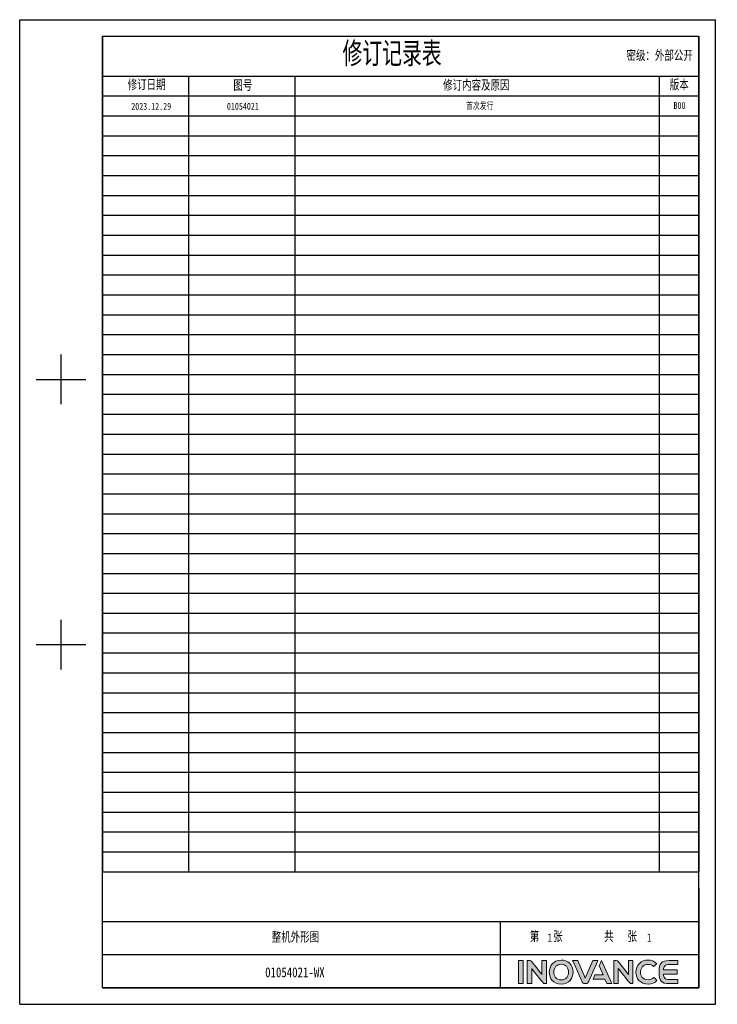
# Model space of a CAD drawing. Header units: millimetres. Extents: x -536 to 1170, y -857 to -283.
# Tile 2 of 39: x -97 to 311, y -857 to -283. Entities that reach past the tile are written whole.
import ezdxf
from ezdxf.enums import TextEntityAlignment as Align

# ---------------------------------------------------------------- set-up
doc = ezdxf.new("R2010")
doc.units = ezdxf.units.MM
doc.header["$LTSCALE"] = 30.734
doc.linetypes.add('DASHED', pattern=[0.2, 0.1, -0.1])
doc.layers.get('0').update_dxf_attribs({"linetype": 'CONTINUOUS'})
doc.layers.add('logo-蓝色', color=142, linetype='CONTINUOUS')
doc.layers.add('虚线', color=7, linetype='DASHED')
doc.styles.get("Standard").update_dxf_attribs({"font": 'txt', "width": 0.707})
doc.styles.add('仿宋体', font='STFANGSO.TTF', dxfattribs={"width": 0.8})

# ---------------------------------------------------------------- blocks, each defined once
blk = doc.blocks.new('1')
at = {"layer": 'logo-蓝色'}
h = blk.add_hatch(color=256, dxfattribs=at)
h.dxf.hatch_style = 1
edge = h.paths.add_edge_path()
edge.add_spline(control_points=[(5898.3, 153.2), (5898.3, 153.2), (5904.9, 153.2), (5904.9, 153.2), (5904.9, 153.2), (5904.9, 153.2), (5904.9, 186.6), (5904.9, 186.6), (5904.9, 186.6), (5904.9, 186.6), (5898.3, 186.6), (5898.3, 186.6), (5898.3, 186.6), (5898.3, 186.6), (5898.3, 153.2), (5898.3, 153.2)], knot_values=[0, 0, 0, 0, 0.25, 0.25, 0.25, 0.25, 0.5, 0.5, 0.5, 0.5, 0.75, 0.75, 0.75, 0.75, 1, 1, 1, 1], degree=3, periodic=1)
h = blk.add_hatch(color=256, dxfattribs=at)
h.dxf.hatch_style = 1
edge = h.paths.add_edge_path()
edge.add_spline(control_points=[(5932, 186.7), (5932, 186.7), (5932, 166.6), (5932, 166.6), (5932, 166.6), (5932, 166.6), (5917.3, 185.2), (5917.3, 185.2), (5917.3, 185.2), (5916.6, 186.1), (5915.6, 186.6), (5914.4, 186.6), (5914.4, 186.6), (5914.4, 186.6), (5910.8, 186.6), (5910.8, 186.6), (5910.8, 186.6), (5910.8, 186.6), (5910.8, 153.2), (5910.8, 153.2), (5910.8, 153.2), (5910.8, 153.2), (5917.4, 153.2), (5917.4, 153.2), (5917.4, 153.2), (5917.4, 153.2), (5917.4, 175.1), (5917.4, 175.1), (5917.4, 175.1), (5917.4, 175.1), (5934, 154.2), (5934, 154.2), (5934, 154.2), (5934.5, 153.6), (5935.2, 153.2), (5936, 153.2), (5936, 153.2), (5936, 153.2), (5938.7, 153.2), (5938.7, 153.2), (5938.7, 153.2), (5938.7, 153.2), (5938.7, 186.7), (5938.7, 186.7), (5938.7, 186.7), (5938.7, 186.7), (5932, 186.7), (5932, 186.7)], knot_values=[0, 0, 0, 0, 0.083333, 0.083333, 0.083333, 0.083333, 0.166667, 0.166667, 0.166667, 0.166667, 0.25, 0.25, 0.25, 0.25, 0.333333, 0.333333, 0.333333, 0.333333, 0.416667, 0.416667, 0.416667, 0.416667, 0.5, 0.5, 0.5, 0.5, 0.583333, 0.583333, 0.583333, 0.583333, 0.666667, 0.666667, 0.666667, 0.666667, 0.75, 0.75, 0.75, 0.75, 0.833333, 0.833333, 0.833333, 0.833333, 0.916667, 0.916667, 0.916667, 0.916667, 1, 1, 1, 1], degree=3, periodic=1)
h = blk.add_hatch(color=256, dxfattribs=at)
h.dxf.hatch_style = 1
edge = h.paths.add_edge_path(flags=16)
edge.add_spline(control_points=[(5952.6, 178.4), (5954.5, 180.3), (5957, 181.3), (5960.1, 181.3), (5960.1, 181.3), (5963.2, 181.3), (5965.7, 180.3), (5967.6, 178.4), (5967.6, 178.4), (5969.6, 176.3), (5970.8, 173.1), (5970.7, 169.7), (5970.7, 169.7), (5970.6, 164.4), (5967.8, 158.6), (5960.1, 158.6), (5960.1, 158.6), (5952.5, 158.6), (5949.6, 164.3), (5949.5, 169.7), (5949.5, 169.7), (5949.4, 173), (5950.5, 176.2), (5952.6, 178.4)], knot_values=[0, 0, 0, 0, 0.166667, 0.166667, 0.166667, 0.166667, 0.333333, 0.333333, 0.333333, 0.333333, 0.5, 0.5, 0.5, 0.5, 0.666667, 0.666667, 0.666667, 0.666667, 0.833333, 0.833333, 0.833333, 0.833333, 1, 1, 1, 1], degree=3, periodic=0)
edge = h.paths.add_edge_path()
edge.add_spline(control_points=[(5960.1, 187.3), (5948.3, 187.3), (5942.9, 178.2), (5942.9, 169.7), (5942.9, 169.7), (5942.9, 165.1), (5944.4, 160.9), (5947.1, 157.9), (5947.1, 157.9), (5950.2, 154.4), (5954.7, 152.5), (5960.1, 152.5), (5960.1, 152.5), (5965.5, 152.5), (5970, 154.4), (5973.1, 157.9), (5973.1, 157.9), (5975.7, 161), (5977.2, 165.2), (5977.3, 169.8), (5977.3, 169.8), (5977.3, 174.7), (5975.5, 179.4), (5972.3, 182.6), (5972.3, 182.6), (5969.3, 185.7), (5965, 187.3), (5960.1, 187.3)], knot_values=[0, 0, 0, 0, 0.142857, 0.142857, 0.142857, 0.142857, 0.285714, 0.285714, 0.285714, 0.285714, 0.428571, 0.428571, 0.428571, 0.428571, 0.571429, 0.571429, 0.571429, 0.571429, 0.714286, 0.714286, 0.714286, 0.714286, 0.857143, 0.857143, 0.857143, 0.857143, 1, 1, 1, 1], degree=3, periodic=0)
h = blk.add_hatch(color=256, dxfattribs=at)
h.dxf.hatch_style = 1
edge = h.paths.add_edge_path()
edge.add_spline(control_points=[(6006, 186.6), (6006, 186.6), (5995, 161.1), (5995, 161.1), (5995, 161.1), (5995, 161.1), (5984.1, 186.6), (5984.1, 186.6), (5984.1, 186.6), (5984.1, 186.6), (5976.7, 186.6), (5976.7, 186.6), (5976.7, 186.6), (5976.7, 186.6), (5990.7, 155.4), (5990.7, 155.4), (5990.7, 155.4), (5991.3, 154.1), (5992.5, 153.2), (5994, 153.2), (5994, 153.2), (5994, 153.2), (5994, 153.2), (5994, 153.2), (5994, 153.2), (5994, 153.2), (5996.1, 153.2), (5996.1, 153.2), (5996.1, 153.2), (5996.1, 153.2), (5996.1, 153.2), (5996.1, 153.2), (5996.1, 153.2), (5997.5, 153.2), (5998.8, 154.1), (5999.4, 155.4), (5999.4, 155.4), (5999.4, 155.4), (6013.4, 186.6), (6013.4, 186.6), (6013.4, 186.6), (6013.4, 186.6), (6006, 186.6), (6006, 186.6)], knot_values=[0, 0, 0, 0, 0.090909, 0.090909, 0.090909, 0.090909, 0.181818, 0.181818, 0.181818, 0.181818, 0.272727, 0.272727, 0.272727, 0.272727, 0.363636, 0.363636, 0.363636, 0.363636, 0.454545, 0.454545, 0.454545, 0.454545, 0.545455, 0.545455, 0.545455, 0.545455, 0.636364, 0.636364, 0.636364, 0.636364, 0.727273, 0.727273, 0.727273, 0.727273, 0.818182, 0.818182, 0.818182, 0.818182, 0.909091, 0.909091, 0.909091, 0.909091, 1, 1, 1, 1], degree=3, periodic=1)
h = blk.add_hatch(color=256, dxfattribs=at)
h.dxf.hatch_style = 1
edge = h.paths.add_edge_path()
edge.add_spline(control_points=[(6018.5, 186.6), (6018.5, 186.6), (6015.1, 178.9), (6015.1, 178.9), (6015.1, 178.9), (6015.1, 178.9), (6020.8, 165.7), (6020.8, 165.7), (6020.8, 165.7), (6020.8, 165.7), (6009.1, 165.7), (6009.1, 165.7), (6009.1, 165.7), (6009.1, 165.7), (6006.3, 159.5), (6006.3, 159.5), (6006.3, 159.5), (6006.3, 159.5), (6023.5, 159.5), (6023.5, 159.5), (6023.5, 159.5), (6023.5, 159.5), (6026.3, 153.2), (6026.3, 153.2), (6026.3, 153.2), (6026.3, 153.2), (6033.5, 153.2), (6033.5, 153.2), (6033.5, 153.2), (6033.5, 153.2), (6018.5, 186.6), (6018.5, 186.6)], knot_values=[0, 0, 0, 0, 0.125, 0.125, 0.125, 0.125, 0.25, 0.25, 0.25, 0.25, 0.375, 0.375, 0.375, 0.375, 0.5, 0.5, 0.5, 0.5, 0.625, 0.625, 0.625, 0.625, 0.75, 0.75, 0.75, 0.75, 0.875, 0.875, 0.875, 0.875, 1, 1, 1, 1], degree=3, periodic=1)
h = blk.add_hatch(color=256, dxfattribs=at)
h.dxf.hatch_style = 1
edge = h.paths.add_edge_path()
edge.add_spline(control_points=[(6057.5, 186.7), (6057.5, 186.7), (6057.5, 166.6), (6057.5, 166.6), (6057.5, 166.6), (6057.5, 166.6), (6042.8, 185.2), (6042.8, 185.2), (6042.8, 185.2), (6042.1, 186.1), (6041.1, 186.6), (6039.9, 186.6), (6039.9, 186.6), (6039.9, 186.6), (6036.3, 186.6), (6036.3, 186.6), (6036.3, 186.6), (6036.3, 186.6), (6036.3, 153.2), (6036.3, 153.2), (6036.3, 153.2), (6036.3, 153.2), (6042.9, 153.2), (6042.9, 153.2), (6042.9, 153.2), (6042.9, 153.2), (6042.9, 175.1), (6042.9, 175.1), (6042.9, 175.1), (6042.9, 175.1), (6059.5, 154.2), (6059.5, 154.2), (6059.5, 154.2), (6060, 153.6), (6060.7, 153.2), (6061.5, 153.2), (6061.5, 153.2), (6061.5, 153.2), (6064.1, 153.2), (6064.1, 153.2), (6064.1, 153.2), (6064.1, 153.2), (6064.1, 186.7), (6064.1, 186.7), (6064.1, 186.7), (6064.1, 186.7), (6057.5, 186.7), (6057.5, 186.7)], knot_values=[0, 0, 0, 0, 0.083333, 0.083333, 0.083333, 0.083333, 0.166667, 0.166667, 0.166667, 0.166667, 0.25, 0.25, 0.25, 0.25, 0.333333, 0.333333, 0.333333, 0.333333, 0.416667, 0.416667, 0.416667, 0.416667, 0.5, 0.5, 0.5, 0.5, 0.583333, 0.583333, 0.583333, 0.583333, 0.666667, 0.666667, 0.666667, 0.666667, 0.75, 0.75, 0.75, 0.75, 0.833333, 0.833333, 0.833333, 0.833333, 0.916667, 0.916667, 0.916667, 0.916667, 1, 1, 1, 1], degree=3, periodic=1)
h = blk.add_hatch(color=256, dxfattribs=at)
h.dxf.hatch_style = 1
edge = h.paths.add_edge_path()
edge.add_spline(control_points=[(6094.3, 162.1), (6092.3, 160), (6089.2, 158.8), (6086.2, 158.8), (6086.2, 158.8), (6078, 158.8), (6075.1, 164.4), (6075, 169.8), (6075, 169.8), (6075, 172.9), (6076.1, 175.9), (6078.2, 178), (6078.2, 178), (6080.1, 179.9), (6082.9, 181), (6086.2, 181), (6086.2, 181), (6089.2, 181), (6092, 179.9), (6094, 177.9), (6094, 177.9), (6094, 177.9), (6094.1, 177.8), (6094.1, 177.8), (6094.1, 177.8), (6094.1, 177.8), (6098.6, 182.1), (6098.6, 182.1), (6098.6, 182.1), (6098.6, 182.1), (6098.4, 182.2), (6098.4, 182.2), (6098.4, 182.2), (6095.1, 185.6), (6090.8, 187.3), (6086.2, 187.3), (6086.2, 187.3), (6081, 187.3), (6076.6, 185.7), (6073.4, 182.5), (6073.4, 182.5), (6070.3, 179.3), (6068.5, 174.7), (6068.5, 169.7), (6068.5, 169.7), (6068.5, 165.1), (6070, 160.9), (6072.7, 157.9), (6072.7, 157.9), (6075.8, 154.4), (6080.5, 152.5), (6086.2, 152.5), (6086.2, 152.5), (6091.2, 152.5), (6095.6, 154.2), (6098.9, 157.5), (6098.9, 157.5), (6098.9, 157.5), (6099, 157.6), (6099, 157.6), (6099, 157.6), (6099, 157.6), (6094.5, 162.2), (6094.5, 162.2), (6094.5, 162.2), (6094.5, 162.2), (6094.3, 162.1), (6094.3, 162.1)], knot_values=[0, 0, 0, 0, 0.058824, 0.058824, 0.058824, 0.058824, 0.117647, 0.117647, 0.117647, 0.117647, 0.176471, 0.176471, 0.176471, 0.176471, 0.235294, 0.235294, 0.235294, 0.235294, 0.294118, 0.294118, 0.294118, 0.294118, 0.352941, 0.352941, 0.352941, 0.352941, 0.411765, 0.411765, 0.411765, 0.411765, 0.470588, 0.470588, 0.470588, 0.470588, 0.529412, 0.529412, 0.529412, 0.529412, 0.588235, 0.588235, 0.588235, 0.588235, 0.647059, 0.647059, 0.647059, 0.647059, 0.705882, 0.705882, 0.705882, 0.705882, 0.764706, 0.764706, 0.764706, 0.764706, 0.823529, 0.823529, 0.823529, 0.823529, 0.882353, 0.882353, 0.882353, 0.882353, 0.941176, 0.941176, 0.941176, 0.941176, 1, 1, 1, 1], degree=3, periodic=0)
h = blk.add_hatch(color=256, dxfattribs=at)
h.dxf.hatch_style = 1
edge = h.paths.add_edge_path()
edge.add_spline(control_points=[(6116.9, 180.8), (6116.9, 180.8), (6129.4, 180.8), (6129.4, 180.8), (6129.4, 180.8), (6129.4, 180.8), (6129.4, 186.6), (6129.4, 186.6), (6129.4, 186.6), (6129.4, 186.6), (6116.7, 186.6), (6116.7, 186.6), (6116.7, 186.6), (6105.1, 186.6), (6101.9, 182.2), (6101.9, 170.3), (6101.9, 170.3), (6101.9, 170.3), (6101.9, 169.9), (6101.9, 169.9), (6101.9, 169.9), (6101.9, 169.9), (6101.9, 169.9), (6101.9, 169.9), (6101.9, 169.9), (6101.9, 169.9), (6101.9, 169.9), (6101.9, 169.9), (6101.9, 169.9), (6101.9, 169.9), (6101.9, 169.9), (6101.9, 169.9), (6101.9, 169.9), (6101.9, 169.9), (6101.9, 169.5), (6101.9, 169.5), (6101.9, 169.5), (6101.9, 157.7), (6105.1, 153.2), (6116.7, 153.2), (6116.7, 153.2), (6116.7, 153.2), (6129.4, 153.2), (6129.4, 153.2), (6129.4, 153.2), (6129.4, 153.2), (6129.4, 159), (6129.4, 159), (6129.4, 159), (6129.4, 159), (6116.9, 159), (6116.9, 159), (6116.9, 159), (6113.8, 159), (6111.5, 159.6), (6110.1, 161.2), (6110.1, 161.2), (6109, 162.5), (6108.5, 164.5), (6108.3, 166.8), (6108.3, 166.8), (6108.3, 166.8), (6128.3, 166.8), (6128.3, 166.8), (6128.3, 166.8), (6128.3, 166.8), (6128.3, 169.9), (6128.3, 169.9), (6128.3, 169.9), (6128.3, 169.9), (6128.3, 173), (6128.3, 173), (6128.3, 173), (6128.3, 173), (6108.3, 173), (6108.3, 173), (6108.3, 173), (6108.5, 175.4), (6109, 177.4), (6110.1, 178.7), (6110.1, 178.7), (6111.5, 180.3), (6113.8, 180.8), (6116.9, 180.8)], knot_values=[0, 0, 0, 0, 0.047619, 0.047619, 0.047619, 0.047619, 0.095238, 0.095238, 0.095238, 0.095238, 0.142857, 0.142857, 0.142857, 0.142857, 0.190476, 0.190476, 0.190476, 0.190476, 0.238095, 0.238095, 0.238095, 0.238095, 0.285714, 0.285714, 0.285714, 0.285714, 0.333333, 0.333333, 0.333333, 0.333333, 0.380952, 0.380952, 0.380952, 0.380952, 0.428571, 0.428571, 0.428571, 0.428571, 0.47619, 0.47619, 0.47619, 0.47619, 0.52381, 0.52381, 0.52381, 0.52381, 0.571429, 0.571429, 0.571429, 0.571429, 0.619048, 0.619048, 0.619048, 0.619048, 0.666667, 0.666667, 0.666667, 0.666667, 0.714286, 0.714286, 0.714286, 0.714286, 0.761905, 0.761905, 0.761905, 0.761905, 0.809524, 0.809524, 0.809524, 0.809524, 0.857143, 0.857143, 0.857143, 0.857143, 0.904762, 0.904762, 0.904762, 0.904762, 0.952381, 0.952381, 0.952381, 0.952381, 1, 1, 1, 1], degree=3, periodic=0)
for p, q in [((5175.4, 1549.2), (6183.7, 1549.2)), ((5175.4, 123.2), (5175.4, 1549.2)), ((6183.7, 123.2), (6183.7, 1549.2)), ((5295.4, 1525.2), (6159.6, 1525.2)), ((5295.4, 147.2), (5295.4, 1525.2)), ((5295.4, 1525.2), (5295.4, 315.3)), ((5295.4, 1525.2), (6159.6, 1525.2)), ((6159.6, 147.2), (6159.6, 1525.2)), ((6159.6, 1525.2), (6159.6, 315.3)), ((5295.4, 1467.6), (6159.6, 1467.6)), ((5295.4, 1438.8), (6159.6, 1438.8)), ((5235.4, 992.3), (5235.4, 1064.3)), ((5199.4, 1028.3), (5271.4, 1028.3)), ((5235.4, 608.2), (5235.4, 680.2)), ((5199.4, 644.2), (5271.4, 644.2)), ((6159.6, 291.3), (6159.6, 147.2)), ((5871.6, 195.2), (6159.6, 195.2)), ((5295.4, 147.2), (6159.6, 147.2)), ((5295.4, 147.2), (6159.6, 147.2)), ((5175.4, 123.2), (6183.7, 123.2))]:
    blk.add_line(p, q)
at = {"color": 2}
for p, q in [((5420.2, 1467.6), (5420.2, 315.3)), ((5573.9, 1467.6), (5573.9, 315.3)), ((6102, 1467.6), (6102, 315.3)), ((5295.4, 1410), (6159.6, 1410)), ((5295.4, 1381.2), (6159.6, 1381.2)), ((5295.4, 1352.4), (6159.6, 1352.4)), ((5295.4, 1323.6), (6159.6, 1323.6)), ((5295.4, 1294.8), (6159.6, 1294.8)), ((5295.4, 1265.9), (6159.6, 1265.9)), ((5295.4, 1237.1), (6159.6, 1237.1)), ((5295.4, 1208.3), (6159.6, 1208.3)), ((5295.4, 1179.5), (6159.6, 1179.5)), ((5295.4, 1150.7), (6159.6, 1150.7)), ((5295.4, 1121.9), (6159.6, 1121.9)), ((5295.4, 1093.1), (6159.6, 1093.1)), ((5295.4, 1064.3), (6159.6, 1064.3)), ((5295.4, 1035.5), (6159.6, 1035.5)), ((5295.4, 1006.7), (6159.6, 1006.7)), ((5295.4, 977.9), (6159.6, 977.9)), ((5295.4, 949.1), (6159.6, 949.1)), ((5295.4, 920.2), (6159.6, 920.2)), ((5295.4, 891.4), (6159.6, 891.4)), ((5295.4, 862.6), (6159.6, 862.6)), ((5295.4, 833.8), (6159.6, 833.8)), ((5295.4, 805), (6159.6, 805)), ((5295.4, 776.2), (6159.6, 776.2)), ((5295.4, 747.4), (6159.6, 747.4)), ((5295.4, 718.6), (6159.6, 718.6)), ((5295.4, 689.8), (6159.6, 689.8)), ((5295.4, 661), (6159.6, 661)), ((5295.4, 632.2), (6159.6, 632.2)), ((5295.4, 603.4), (6159.6, 603.4)), ((5295.4, 574.5), (6159.6, 574.5)), ((5295.4, 545.7), (6159.6, 545.7)), ((5295.4, 516.9), (6159.6, 516.9)), ((5295.4, 488.1), (6159.6, 488.1)), ((5295.4, 459.3), (6159.6, 459.3)), ((5295.4, 430.5), (6159.6, 430.5)), ((5295.4, 401.7), (6159.6, 401.7)), ((5295.4, 372.9), (6159.6, 372.9)), ((5295.4, 344.1), (6159.6, 344.1)), ((5295.4, 315.3), (6159.6, 315.3))]:
    blk.add_line(p, q, dxfattribs=at)
at = {"color": 2, "linetype": 'Continuous'}
for p, q in [((5295.4, 243.3), (6159.6, 243.3)), ((5295.4, 195.2), (5871.6, 195.2)), ((5583.5, 147.2), (5669.9, 147.2)), ((5669.9, 147.2), (5871.6, 147.2)), ((5943.6, 147.2), (6159.6, 147.2))]:
    blk.add_line(p, q, dxfattribs=at)
at = {"linetype": 'Continuous'}
for p, q in [((5871.6, 243.3), (5871.6, 195.2)), ((5871.6, 195.2), (5871.6, 147.2))]:
    blk.add_line(p, q, dxfattribs=at)
at = {"color": 7, "linetype": 'Continuous'}
blk.add_line((6159.6, 147.2), (5295.4, 147.2), dxfattribs=at)
at = {"layer": 'logo-蓝色', "lineweight": 9}
for points, knots in [([(5904.9, 186.6), (5904.9, 186.6), (5904.9, 186.6), (5898.3, 186.6), (5898.3, 186.6)], [0.5, 0.5, 0.5, 0.5, 0.5, 0.75, 0.75, 0.75, 0.75]), ([(5898.3, 186.6), (5898.3, 186.6), (5898.3, 186.6), (5898.3, 153.2), (5898.3, 153.2)], [0.75, 0.75, 0.75, 0.75, 0.75, 1, 1, 1, 1]), ([(5904.9, 153.2), (5904.9, 153.2), (5904.9, 153.2), (5904.9, 186.6), (5904.9, 186.6)], [0.25, 0.25, 0.25, 0.25, 0.25, 0.5, 0.5, 0.5, 0.5]), ([(5914.4, 186.6), (5914.4, 186.6), (5914.4, 186.6), (5910.8, 186.6), (5910.8, 186.6)], [0.25, 0.25, 0.25, 0.25, 0.25000001, 0.33333333, 0.33333333, 0.33333333, 0.33333333]), ([(5910.8, 186.6), (5910.8, 186.6), (5910.8, 186.6), (5910.8, 153.2), (5910.8, 153.2)], [0.33333333, 0.33333333, 0.33333333, 0.33333333, 0.33333334, 0.41666667, 0.41666667, 0.41666667, 0.41666667]), ([(5917.3, 185.2), (5917.3, 185.2), (5916.6, 186.1), (5915.6, 186.6), (5914.4, 186.6)], [0.16666667, 0.16666667, 0.16666667, 0.16666667, 0.16666668, 0.25, 0.25, 0.25, 0.25]), ([(5938.7, 186.7), (5938.7, 186.7), (5938.7, 186.7), (5932, 186.7), (5932, 186.7)], [0.91666667, 0.91666667, 0.91666667, 0.91666667, 0.91666668, 1, 1, 1, 1]), ([(5938.7, 153.2), (5938.7, 153.2), (5938.7, 153.2), (5938.7, 186.7), (5938.7, 186.7)], [0.83333333, 0.83333333, 0.83333333, 0.83333333, 0.83333334, 0.91666667, 0.91666667, 0.91666667, 0.91666667]), ([(5972.3, 182.6), (5972.3, 182.6), (5969.3, 185.7), (5965, 187.3), (5960.1, 187.3)], [0.8571429, 0.8571429, 0.8571429, 0.8571429, 0.8571429, 1, 1, 1, 1]), ([(5984.1, 186.6), (5984.1, 186.6), (5984.1, 186.6), (5976.7, 186.6), (5976.7, 186.6)], [0.18181818, 0.18181818, 0.18181818, 0.18181818, 0.18181819, 0.27272727, 0.27272727, 0.27272727, 0.27272727]), ([(5976.7, 186.6), (5976.7, 186.6), (5976.7, 186.6), (5990.7, 155.4), (5990.7, 155.4)], [0.27272727, 0.27272727, 0.27272727, 0.27272727, 0.27272728, 0.36363636, 0.36363636, 0.36363636, 0.36363636]), ([(5995, 161.1), (5995, 161.1), (5995, 161.1), (5984.1, 186.6), (5984.1, 186.6)], [0.09090909, 0.09090909, 0.09090909, 0.09090909, 0.0909091, 0.18181818, 0.18181818, 0.18181818, 0.18181818]), ([(5999.4, 155.4), (5999.4, 155.4), (5999.4, 155.4), (6013.4, 186.6), (6013.4, 186.6)], [0.81818182, 0.81818182, 0.81818182, 0.81818182, 0.81818183, 0.90909091, 0.90909091, 0.90909091, 0.90909091]), ([(6013.4, 186.6), (6013.4, 186.6), (6013.4, 186.6), (6006, 186.6), (6006, 186.6)], [0.90909091, 0.90909091, 0.90909091, 0.90909091, 0.90909092, 1, 1, 1, 1]), ([(6033.5, 153.2), (6033.5, 153.2), (6033.5, 153.2), (6018.5, 186.6), (6018.5, 186.6)], [0.875, 0.875, 0.875, 0.875, 0.875, 1, 1, 1, 1]), ([(6039.9, 186.6), (6039.9, 186.6), (6039.9, 186.6), (6036.3, 186.6), (6036.3, 186.6)], [0.25, 0.25, 0.25, 0.25, 0.25000001, 0.33333333, 0.33333333, 0.33333333, 0.33333333]), ([(6036.3, 186.6), (6036.3, 186.6), (6036.3, 186.6), (6036.3, 153.2), (6036.3, 153.2)], [0.33333333, 0.33333333, 0.33333333, 0.33333333, 0.33333334, 0.41666667, 0.41666667, 0.41666667, 0.41666667]), ([(6042.8, 185.2), (6042.8, 185.2), (6042.1, 186.1), (6041.1, 186.6), (6039.9, 186.6)], [0.16666667, 0.16666667, 0.16666667, 0.16666667, 0.16666668, 0.25, 0.25, 0.25, 0.25]), ([(6064.1, 186.7), (6064.1, 186.7), (6064.1, 186.7), (6057.5, 186.7), (6057.5, 186.7)], [0.91666667, 0.91666667, 0.91666667, 0.91666667, 0.91666668, 1, 1, 1, 1]), ([(6064.1, 153.2), (6064.1, 153.2), (6064.1, 153.2), (6064.1, 186.7), (6064.1, 186.7)], [0.83333333, 0.83333333, 0.83333333, 0.83333333, 0.83333334, 0.91666667, 0.91666667, 0.91666667, 0.91666667]), ([(6098.4, 182.2), (6098.4, 182.2), (6095.1, 185.6), (6090.8, 187.3), (6086.2, 187.3), (6086.2, 187.3), (6081, 187.3), (6076.6, 185.7), (6073.4, 182.5)], [0.4705882, 0.4705882, 0.4705882, 0.4705882, 0.4705882, 0.5294118, 0.5294118, 0.5294118, 0.5294118, 0.5882353, 0.5882353, 0.5882353, 0.5882353]), ([(6116.7, 186.6), (6116.7, 186.6), (6105.1, 186.6), (6101.9, 182.2), (6101.9, 170.3)], [0.14285714, 0.14285714, 0.14285714, 0.14285714, 0.14285715, 0.19047619, 0.19047619, 0.19047619, 0.19047619]), ([(6129.4, 186.6), (6129.4, 186.6), (6129.4, 186.6), (6116.7, 186.6), (6116.7, 186.6)], [0.0952381, 0.0952381, 0.0952381, 0.0952381, 0.09523811, 0.14285714, 0.14285714, 0.14285714, 0.14285714]), ([(6129.4, 180.8), (6129.4, 180.8), (6129.4, 180.8), (6129.4, 186.6), (6129.4, 186.6)], [0.04761905, 0.04761905, 0.04761905, 0.04761905, 0.04761906, 0.0952381, 0.0952381, 0.0952381, 0.0952381]), ([(5932, 166.6), (5932, 166.6), (5932, 166.6), (5917.3, 185.2), (5917.3, 185.2)], [0.08333333, 0.08333333, 0.08333333, 0.08333333, 0.08333334, 0.16666667, 0.16666667, 0.16666667, 0.16666667]), ([(5917.4, 153.2), (5917.4, 153.2), (5917.4, 153.2), (5917.4, 175.1), (5917.4, 175.1)], [0.5, 0.5, 0.5, 0.5, 0.50000001, 0.58333333, 0.58333333, 0.58333333, 0.58333333]), ([(5917.4, 175.1), (5917.4, 175.1), (5917.4, 175.1), (5934, 154.2), (5934, 154.2)], [0.58333333, 0.58333333, 0.58333333, 0.58333333, 0.58333334, 0.66666667, 0.66666667, 0.66666667, 0.66666667]), ([(5949.5, 169.7), (5949.5, 169.7), (5949.4, 173), (5950.5, 176.2), (5952.6, 178.4)], [0.8333333, 0.8333333, 0.8333333, 0.8333333, 0.8333333, 1, 1, 1, 1]), ([(5960.1, 181.3), (5960.1, 181.3), (5963.2, 181.3), (5965.7, 180.3), (5967.6, 178.4)], [0.1666667, 0.1666667, 0.1666667, 0.1666667, 0.1666667, 0.3333333, 0.3333333, 0.3333333, 0.3333333]), ([(5967.6, 178.4), (5967.6, 178.4), (5969.6, 176.3), (5970.8, 173.1), (5970.7, 169.7)], [0.3333333, 0.3333333, 0.3333333, 0.3333333, 0.3333333, 0.5, 0.5, 0.5, 0.5]), ([(5977.3, 169.8), (5977.3, 169.8), (5977.3, 174.7), (5975.5, 179.4), (5972.3, 182.6)], [0.7142857, 0.7142857, 0.7142857, 0.7142857, 0.7142857, 0.8571429, 0.8571429, 0.8571429, 0.8571429]), ([(6015.1, 178.9), (6015.1, 178.9), (6015.1, 178.9), (6020.8, 165.7), (6020.8, 165.7)], [0.125, 0.125, 0.125, 0.125, 0.125, 0.25, 0.25, 0.25, 0.25]), ([(6057.5, 166.6), (6057.5, 166.6), (6057.5, 166.6), (6042.8, 185.2), (6042.8, 185.2)], [0.08333333, 0.08333333, 0.08333333, 0.08333333, 0.08333334, 0.16666667, 0.16666667, 0.16666667, 0.16666667]), ([(6042.9, 153.2), (6042.9, 153.2), (6042.9, 153.2), (6042.9, 175.1), (6042.9, 175.1)], [0.5, 0.5, 0.5, 0.5, 0.50000001, 0.58333333, 0.58333333, 0.58333333, 0.58333333]), ([(6042.9, 175.1), (6042.9, 175.1), (6042.9, 175.1), (6059.5, 154.2), (6059.5, 154.2)], [0.58333333, 0.58333333, 0.58333333, 0.58333333, 0.58333334, 0.66666667, 0.66666667, 0.66666667, 0.66666667]), ([(6073.4, 182.5), (6073.4, 182.5), (6070.3, 179.3), (6068.5, 174.7), (6068.5, 169.7)], [0.58823529, 0.58823529, 0.58823529, 0.58823529, 0.5882353, 0.64705882, 0.64705882, 0.64705882, 0.64705882]), ([(6075, 169.8), (6075, 169.8), (6075, 172.9), (6076.1, 175.9), (6078.2, 178)], [0.11764706, 0.11764706, 0.11764706, 0.11764706, 0.11764707, 0.17647059, 0.17647059, 0.17647059, 0.17647059]), ([(6078.2, 178), (6078.2, 178), (6080.1, 179.9), (6082.9, 181), (6086.2, 181)], [0.17647059, 0.17647059, 0.17647059, 0.17647059, 0.1764706, 0.23529412, 0.23529412, 0.23529412, 0.23529412]), ([(6086.2, 181), (6086.2, 181), (6089.2, 181), (6092, 179.9), (6094, 177.9)], [0.23529412, 0.23529412, 0.23529412, 0.23529412, 0.23529413, 0.29411765, 0.29411765, 0.29411765, 0.29411765]), ([(6094, 177.9), (6094, 177.9), (6094, 177.9), (6094.1, 177.8), (6094.1, 177.8)], [0.29411765, 0.29411765, 0.29411765, 0.29411765, 0.29411766, 0.35294118, 0.35294118, 0.35294118, 0.35294118]), ([(6094.1, 177.8), (6094.1, 177.8), (6094.1, 177.8), (6098.6, 182.1), (6098.6, 182.1)], [0.35294118, 0.35294118, 0.35294118, 0.35294118, 0.35294119, 0.41176471, 0.41176471, 0.41176471, 0.41176471]), ([(6098.6, 182.1), (6098.6, 182.1), (6098.6, 182.1), (6098.4, 182.2), (6098.4, 182.2)], [0.41176471, 0.41176471, 0.41176471, 0.41176471, 0.41176472, 0.47058824, 0.47058824, 0.47058824, 0.47058824]), ([(6108.3, 173), (6108.3, 173), (6108.5, 175.4), (6109, 177.4), (6110.1, 178.7)], [0.9047619, 0.9047619, 0.9047619, 0.9047619, 0.90476191, 0.95238095, 0.95238095, 0.95238095, 0.95238095]), ([(6128.3, 173), (6128.3, 173), (6128.3, 173), (6108.3, 173), (6108.3, 173)], [0.85714286, 0.85714286, 0.85714286, 0.85714286, 0.85714287, 0.9047619, 0.9047619, 0.9047619, 0.9047619]), ([(6110.1, 178.7), (6110.1, 178.7), (6111.5, 180.3), (6113.8, 180.8), (6116.9, 180.8)], [0.95238095, 0.95238095, 0.95238095, 0.95238095, 0.95238096, 1, 1, 1, 1]), ([(6128.3, 169.9), (6128.3, 169.9), (6128.3, 169.9), (6128.3, 173), (6128.3, 173)], [0.80952381, 0.80952381, 0.80952381, 0.80952381, 0.80952382, 0.85714286, 0.85714286, 0.85714286, 0.85714286]), ([(5942.9, 169.7), (5942.9, 169.7), (5942.9, 165.1), (5944.4, 160.9), (5947.1, 157.9)], [0.1428571, 0.1428571, 0.1428571, 0.1428571, 0.1428572, 0.2857143, 0.2857143, 0.2857143, 0.2857143]), ([(5947.1, 157.9), (5947.1, 157.9), (5950.2, 154.4), (5954.7, 152.5), (5960.1, 152.5)], [0.2857143, 0.2857143, 0.2857143, 0.2857143, 0.2857143, 0.4285714, 0.4285714, 0.4285714, 0.4285714]), ([(5970.7, 169.7), (5970.7, 169.7), (5970.6, 164.4), (5967.8, 158.6), (5960.1, 158.6), (5960.1, 158.6), (5952.5, 158.6), (5949.6, 164.3), (5949.5, 169.7)], [0.5, 0.5, 0.5, 0.5, 0.5, 0.6666667, 0.6666667, 0.6666667, 0.6666667, 0.8333333, 0.8333333, 0.8333333, 0.8333333]), ([(5960.1, 152.5), (5960.1, 152.5), (5965.5, 152.5), (5970, 154.4), (5973.1, 157.9)], [0.4285714, 0.4285714, 0.4285714, 0.4285714, 0.4285714, 0.5714286, 0.5714286, 0.5714286, 0.5714286]), ([(5973.1, 157.9), (5973.1, 157.9), (5975.7, 161), (5977.2, 165.2), (5977.3, 169.8)], [0.5714286, 0.5714286, 0.5714286, 0.5714286, 0.5714286, 0.7142857, 0.7142857, 0.7142857, 0.7142857]), ([(6009.1, 165.7), (6009.1, 165.7), (6009.1, 165.7), (6006.3, 159.5), (6006.3, 159.5)], [0.375, 0.375, 0.375, 0.375, 0.375, 0.5, 0.5, 0.5, 0.5]), ([(6006.3, 159.5), (6006.3, 159.5), (6006.3, 159.5), (6023.5, 159.5), (6023.5, 159.5)], [0.5, 0.5, 0.5, 0.5, 0.5, 0.625, 0.625, 0.625, 0.625]), ([(6020.8, 165.7), (6020.8, 165.7), (6020.8, 165.7), (6009.1, 165.7), (6009.1, 165.7)], [0.25, 0.25, 0.25, 0.25, 0.25, 0.375, 0.375, 0.375, 0.375]), ([(6023.5, 159.5), (6023.5, 159.5), (6023.5, 159.5), (6026.3, 153.2), (6026.3, 153.2)], [0.625, 0.625, 0.625, 0.625, 0.625, 0.75, 0.75, 0.75, 0.75]), ([(6068.5, 169.7), (6068.5, 169.7), (6068.5, 165.1), (6070, 160.9), (6072.7, 157.9)], [0.64705882, 0.64705882, 0.64705882, 0.64705882, 0.64705883, 0.70588235, 0.70588235, 0.70588235, 0.70588235]), ([(6072.7, 157.9), (6072.7, 157.9), (6075.8, 154.4), (6080.5, 152.5), (6086.2, 152.5), (6086.2, 152.5), (6091.2, 152.5), (6095.6, 154.2), (6098.9, 157.5)], [0.7058824, 0.7058824, 0.7058824, 0.7058824, 0.7058824, 0.7647059, 0.7647059, 0.7647059, 0.7647059, 0.8235294, 0.8235294, 0.8235294, 0.8235294]), ([(6094.3, 162.1), (6092.3, 160), (6089.2, 158.8), (6086.2, 158.8), (6086.2, 158.8), (6078, 158.8), (6075.1, 164.4), (6075, 169.8)], [0, 0, 0, 0, 0.0588235, 0.0588235, 0.0588235, 0.0588235, 0.1176471, 0.1176471, 0.1176471, 0.1176471]), ([(6094.5, 162.2), (6094.5, 162.2), (6094.5, 162.2), (6094.3, 162.1), (6094.3, 162.1)], [0.94117647, 0.94117647, 0.94117647, 0.94117647, 0.94117648, 1, 1, 1, 1]), ([(6099, 157.6), (6099, 157.6), (6099, 157.6), (6094.5, 162.2), (6094.5, 162.2)], [0.88235294, 0.88235294, 0.88235294, 0.88235294, 0.88235295, 0.94117647, 0.94117647, 0.94117647, 0.94117647]), ([(6098.9, 157.5), (6098.9, 157.5), (6098.9, 157.5), (6099, 157.6), (6099, 157.6)], [0.82352941, 0.82352941, 0.82352941, 0.82352941, 0.82352942, 0.88235294, 0.88235294, 0.88235294, 0.88235294]), ([(6101.9, 170.3), (6101.9, 170.3), (6101.9, 170.3), (6101.9, 169.9), (6101.9, 169.9)], [0.19047619, 0.19047619, 0.19047619, 0.19047619, 0.1904762, 0.23809524, 0.23809524, 0.23809524, 0.23809524]), ([(6101.9, 169.9), (6101.9, 169.9), (6101.9, 169.9), (6101.9, 169.9), (6101.9, 169.9)], [0.23809524, 0.23809524, 0.23809524, 0.23809524, 0.23809525, 0.28571429, 0.28571429, 0.28571429, 0.28571429]), ([(6101.9, 169.9), (6101.9, 169.9), (6101.9, 169.9), (6101.9, 169.9), (6101.9, 169.9)], [0.28571429, 0.28571429, 0.28571429, 0.28571429, 0.2857143, 0.33333333, 0.33333333, 0.33333333, 0.33333333]), ([(6101.9, 169.9), (6101.9, 169.9), (6101.9, 169.9), (6101.9, 169.9), (6101.9, 169.9)], [0.33333333, 0.33333333, 0.33333333, 0.33333333, 0.33333334, 0.38095238, 0.38095238, 0.38095238, 0.38095238]), ([(6101.9, 169.9), (6101.9, 169.9), (6101.9, 169.9), (6101.9, 169.5), (6101.9, 169.5)], [0.38095238, 0.38095238, 0.38095238, 0.38095238, 0.38095239, 0.42857143, 0.42857143, 0.42857143, 0.42857143]), ([(6101.9, 169.5), (6101.9, 169.5), (6101.9, 157.7), (6105.1, 153.2), (6116.7, 153.2)], [0.42857143, 0.42857143, 0.42857143, 0.42857143, 0.42857144, 0.47619048, 0.47619048, 0.47619048, 0.47619048]), ([(6110.1, 161.2), (6110.1, 161.2), (6109, 162.5), (6108.5, 164.5), (6108.3, 166.8)], [0.66666667, 0.66666667, 0.66666667, 0.66666667, 0.66666668, 0.71428571, 0.71428571, 0.71428571, 0.71428571]), ([(6108.3, 166.8), (6108.3, 166.8), (6108.3, 166.8), (6128.3, 166.8), (6128.3, 166.8)], [0.71428571, 0.71428571, 0.71428571, 0.71428571, 0.71428572, 0.76190476, 0.76190476, 0.76190476, 0.76190476]), ([(6129.4, 159), (6129.4, 159), (6129.4, 159), (6116.9, 159), (6116.9, 159), (6116.9, 159), (6113.8, 159), (6111.5, 159.6), (6110.1, 161.2)], [0.57142857, 0.57142857, 0.57142857, 0.57142857, 0.57142858, 0.61904762, 0.61904762, 0.61904762, 0.61904763, 0.66666667, 0.66666667, 0.66666667, 0.66666667]), ([(6128.3, 166.8), (6128.3, 166.8), (6128.3, 166.8), (6128.3, 169.9), (6128.3, 169.9)], [0.76190476, 0.76190476, 0.76190476, 0.76190476, 0.76190477, 0.80952381, 0.80952381, 0.80952381, 0.80952381]), ([(6129.4, 153.2), (6129.4, 153.2), (6129.4, 153.2), (6129.4, 159), (6129.4, 159)], [0.52380952, 0.52380952, 0.52380952, 0.52380952, 0.52380953, 0.57142857, 0.57142857, 0.57142857, 0.57142857]), ([(5910.8, 153.2), (5910.8, 153.2), (5910.8, 153.2), (5917.4, 153.2), (5917.4, 153.2)], [0.41666667, 0.41666667, 0.41666667, 0.41666667, 0.41666668, 0.5, 0.5, 0.5, 0.5]), ([(5934, 154.2), (5934, 154.2), (5934.5, 153.6), (5935.2, 153.2), (5936, 153.2)], [0.66666667, 0.66666667, 0.66666667, 0.66666667, 0.66666668, 0.75, 0.75, 0.75, 0.75]), ([(5936, 153.2), (5936, 153.2), (5936, 153.2), (5938.7, 153.2), (5938.7, 153.2)], [0.75, 0.75, 0.75, 0.75, 0.75000001, 0.83333333, 0.83333333, 0.83333333, 0.83333333]), ([(5990.7, 155.4), (5990.7, 155.4), (5991.3, 154.1), (5992.5, 153.2), (5994, 153.2)], [0.36363636, 0.36363636, 0.36363636, 0.36363636, 0.36363637, 0.45454545, 0.45454545, 0.45454545, 0.45454545]), ([(5994, 153.2), (5994, 153.2), (5994, 153.2), (5994, 153.2), (5994, 153.2)], [0.45454545, 0.45454545, 0.45454545, 0.45454545, 0.45454546, 0.54545455, 0.54545455, 0.54545455, 0.54545455]), ([(5994, 153.2), (5994, 153.2), (5994, 153.2), (5996.1, 153.2), (5996.1, 153.2)], [0.54545455, 0.54545455, 0.54545455, 0.54545455, 0.54545456, 0.63636364, 0.63636364, 0.63636364, 0.63636364]), ([(5996.1, 153.2), (5996.1, 153.2), (5997.5, 153.2), (5998.8, 154.1), (5999.4, 155.4)], [0.72727273, 0.72727273, 0.72727273, 0.72727273, 0.72727274, 0.81818182, 0.81818182, 0.81818182, 0.81818182]), ([(5996.1, 153.2), (5996.1, 153.2), (5996.1, 153.2), (5996.1, 153.2), (5996.1, 153.2)], [0.63636364, 0.63636364, 0.63636364, 0.63636364, 0.63636365, 0.72727273, 0.72727273, 0.72727273, 0.72727273]), ([(6026.3, 153.2), (6026.3, 153.2), (6026.3, 153.2), (6033.5, 153.2), (6033.5, 153.2)], [0.75, 0.75, 0.75, 0.75, 0.75, 0.875, 0.875, 0.875, 0.875]), ([(6036.3, 153.2), (6036.3, 153.2), (6036.3, 153.2), (6042.9, 153.2), (6042.9, 153.2)], [0.41666667, 0.41666667, 0.41666667, 0.41666667, 0.41666668, 0.5, 0.5, 0.5, 0.5]), ([(6059.5, 154.2), (6059.5, 154.2), (6060, 153.6), (6060.7, 153.2), (6061.5, 153.2)], [0.66666667, 0.66666667, 0.66666667, 0.66666667, 0.66666668, 0.75, 0.75, 0.75, 0.75]), ([(6061.5, 153.2), (6061.5, 153.2), (6061.5, 153.2), (6064.1, 153.2), (6064.1, 153.2)], [0.75, 0.75, 0.75, 0.75, 0.75000001, 0.83333333, 0.83333333, 0.83333333, 0.83333333]), ([(6116.7, 153.2), (6116.7, 153.2), (6116.7, 153.2), (6129.4, 153.2), (6129.4, 153.2)], [0.47619048, 0.47619048, 0.47619048, 0.47619048, 0.47619049, 0.52380952, 0.52380952, 0.52380952, 0.52380952])]:
    blk.add_open_spline(points, degree=3, knots=knots, dxfattribs=at)
for points in [[(5932, 186.7), (5932, 186.7), (5932, 166.6), (5932, 166.6)], [(5960.1, 187.3), (5948.3, 187.3), (5942.9, 178.2), (5942.9, 169.7)], [(6006, 186.6), (6006, 186.6), (5995, 161.1), (5995, 161.1)], [(6018.5, 186.6), (6018.5, 186.6), (6015.1, 178.9), (6015.1, 178.9)], [(6057.5, 186.7), (6057.5, 186.7), (6057.5, 166.6), (6057.5, 166.6)], [(5952.6, 178.4), (5954.5, 180.3), (5957, 181.3), (5960.1, 181.3)], [(6116.9, 180.8), (6116.9, 180.8), (6129.4, 180.8), (6129.4, 180.8)], [(5898.3, 153.2), (5898.3, 153.2), (5904.9, 153.2), (5904.9, 153.2)]]:
    blk.add_open_spline(points, degree=3, dxfattribs=at)
at = {"linetype": 'Continuous', "lineweight": 0, "ltscale": 0.3, "style": '仿宋体', "width": 0.8}
for tag, height, p in [('编号', 38.4, (4637.9, 936.4)), ('版本', 38.4, (4637.9, 843)), ('编号', 14.4, (5574.2, 169.5))]:
    blk.add_attdef(tag, text='', height=height, dxfattribs=at).set_placement(p, align=Align.MIDDLE)

msp = doc.modelspace()

# ---------------------------------------------------------------- block references
ref = msp.add_blockref('1', (-2182.29, -907.14), dxfattribs=dict(xscale=0.4030154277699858, yscale=0.4030154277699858, zscale=0.4030154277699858))
ref.add_attrib('编号', '01054021-WX', dxfattribs={"linetype": 'Continuous', "lineweight": 0, "ltscale": 0.3, "height": 5.8034, "style": '仿宋体', "width": 0.8}).set_placement((64.21, -838.84), align=Align.MIDDLE)
ref.add_attrib('当前页', '1', dxfattribs={"linetype": 'Continuous', "lineweight": 0, "ltscale": 0.3, "height": 4.84, "width": 0.8}).set_placement((213.07, -818.55), align=Align.MIDDLE)
ref.add_attrib('总页数', '1', dxfattribs={"linetype": 'Continuous', "lineweight": 0, "ltscale": 0.3, "height": 4.84, "width": 0.8}).set_placement((271.12, -818.55), align=Align.MIDDLE)

# ---------------------------------------------------------------- texts
at = {"attachment_point": 1}
for s, width, insert, char_height in [('{\\fSimSun|b0|i0|c0|p2;2023.12.29}', 72.2933, (-31.35, -331.34), 4.0302), ('{\\fSimSun|b0|i0|c0|p2;01054021}', 72.2933, (24.51, -331.29), 4.0302), ('首次发行', 72.2933, (164.18, -331), 4.03), ('{\\fSimSun|b0|i0|c0|p2;B00}', 23.6117, (285.35, -330.81), 4.0302)]:
    msp.add_mtext_dynamic_manual_height_columns(s, width=width, gutter_width=12.5, heights=[0], dxfattribs=dict(at, insert=insert, char_height=char_height))
at = {"layer": '虚线', "color": 2, "attachment_point": 1}
for s, width, insert, char_height in [('修订记录表', 187.2133, (92.03, -295.99), 12.6), ('修订日期', 117.2576, (-33.49, -317.7), 5.6), ('图号', 117.2576, (28.27, -318.12), 5.6), ('修订内容及原因', 117.2576, (150.75, -318.06), 5.6), ('版本', 117.2576, (283.15, -317.77), 5.6)]:
    msp.add_mtext_dynamic_manual_height_columns(s, width=width, gutter_width=12.5, heights=[0], dxfattribs=dict(at, insert=insert, char_height=char_height))
at = {"layer": '虚线', "insert": (257.83, -300.7), "char_height": 5.6, "attachment_point": 1}
msp.add_mtext_dynamic_manual_height_columns('{\\f宋体|b0|i0|c134|p2;密级：外部公开}', width=105.1683, gutter_width=12.5, heights=[0], dxfattribs=at)
at = {"layer": '虚线', "color": 7, "char_height": 5.6, "attachment_point": 1}
for s, insert in [('{\\fSimSun|b1|i0|c134|p2;整机外形图}', (50.66, -815.31)), ('{\\fSimSun|b0|i0|c134|p2;\\C2;第}   {\\fSimSun|b0|i0|c134|p2;\\C2;张}         {\\fSimSun|b0|i0|c134|p2;\\C2;共}   {\\fSimSun|b0|i0|c134|p2;\\C2;张}', (201.4, -814.92))]:
    msp.add_mtext_dynamic_manual_height_columns(s, width=117.2576, gutter_width=12.5, heights=[0], dxfattribs=dict(at, insert=insert))

doc.saveas('drawing.dxf')
